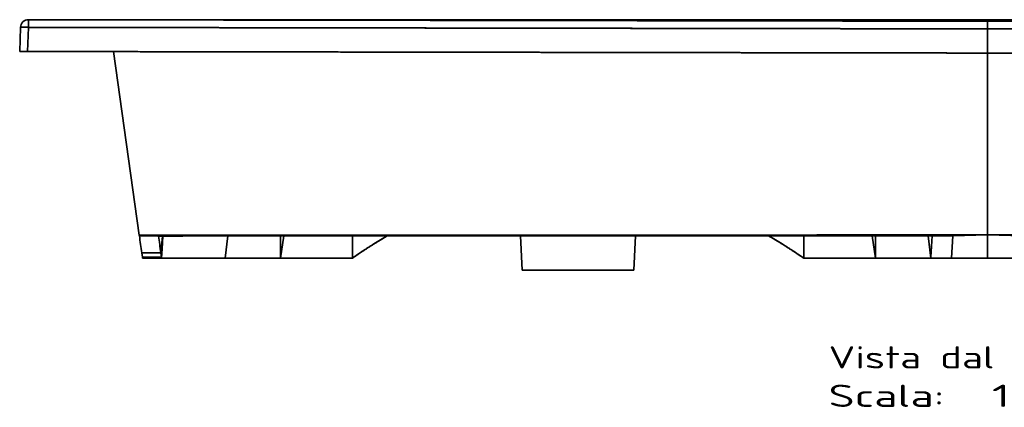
# Model space of a CAD drawing. Extents: x -14 to 1629, y 27 to 1244.
# Tile 9 of 17: x -14 to 605, y 756 to 1000. Entities that reach past the tile are written whole.
import ezdxf
from ezdxf.enums import TextEntityAlignment as Align

# ---------------------------------------------------------------- set-up
doc = ezdxf.new("R2010")
doc.units = 0
doc.layers.get('0').update_dxf_attribs({"lineweight": 13})
doc.styles.get("Standard").update_dxf_attribs({"font": 'isocp.shx'})

# ---------------------------------------------------------------- blocks, each defined once
blk = doc.blocks.new('BLOCK81')
at = {"color": 7, "lineweight": 13}
for s, p, p2 in [('Vista dal basso', (-100, -219.43), (82.16, -219.43)), ('Scala:', (-100, -243.61), (-27.14, -243.61)), ('  1:1', (-27.14, -243.61), (33.59, -243.61))]:
    blk.add_text(s, height=14, dxfattribs=at).set_placement(p, p2, align=Align.FIT)
blk = doc.blocks.new('BLOCK82')
at = {"color": 7, "lineweight": 35}
for p, q in [((-474.54, 0), (-600.17, 0)), ((-600.17, 0), (-474.53, 0)), ((-447.54, 0), (0, 0)), ((0, 0), (-447.53, 0)), ((447.53, 0), (0, 0)), ((447.54, 0), (0, 0)), ((-494.05, 0), (-473.97, 0)), ((-41.03, 0), (-473.97, 0)), ((-41.03, 0), (-473.97, 0)), ((-533.28, -135.65), (-549.52, -20.09)), ((-533.28, -135.65), (-549.52, -20.09)), ((0, -21), (0, -135.41)), ((0, -21), (0, -135.41)), ((0, -21), (0, -135.42)), ((0, -21), (0, -135.41)), ((0, -135.42), (0, -21)), ((0, -21), (0, -135.41)), ((-293.59, -135.96), (-292.65, -157.5)), ((-292.65, -157.5), (-293.59, -135.96)), ((-221.41, -135.94), (-222.35, -157.5)), ((-222.35, -157.5), (-221.41, -135.95)), ((-21.82, -135.98), (0, -135.42)), ((0, -135.42), (-21.82, -135.98)), ((0, -135.42), (21.82, -135.98)), ((21.82, -135.98), (0, -135.42)), ((-476.96, -150), (-531.25, -150)), ((-519.25, -150), (-479.21, -150)), ((-519.25, -150), (-479.21, -150)), ((-479.21, -150), (-444.44, -150)), ((-444.44, -150), (-479.21, -150)), ((-439.02, -150), (-476.96, -150)), ((-439.36, -150), (-399.36, -150)), ((-399.36, -150), (-439.36, -150)), ((-399.36, -150), (-439.02, -150)), ((-115.64, -150), (-75.64, -150)), ((-115.64, -150), (-75.64, -150)), ((-75.98, -150), (-115.64, -150)), ((-38.04, -150), (-75.98, -150)), ((-35.79, -150), (-70.56, -150)), ((-70.56, -150), (-35.79, -150)), ((0, -150), (-38.04, -150)), ((0, -150), (-22.8, -150)), ((-22.8, -150), (0, -150)), ((0, -150), (22.8, -150)), ((22.8, -150), (0, -150)), ((0, -150), (38.04, -150)), ((-292.65, -157.5), (-222.35, -157.5)), ((-292.65, -157.5), (-222.35, -157.5)), ((-222.35, -157.5), (-292.65, -157.5)), ((-234.94, -157.5), (-280.06, -157.5)), ((-234.94, -157.5), (-280.06, -157.5))]:
    blk.add_line(p, q, dxfattribs=at)
at = {"color": 7, "lineweight": 35, "ltscale": 0.024388}
for p, q in [((0, 0), (0, -0.98)), ((0, 0), (0, -0.98)), ((0, 0), (0, -0.98)), ((0, -0.98), (0, 0))]:
    blk.add_line(p, q, dxfattribs=at)
at = {"color": 7, "lineweight": 35, "ltscale": 0.379407}
blk.add_line((-607.94, -4.83), (-608.47, -20), dxfattribs=at)
at = {"color": 7, "lineweight": 35, "ltscale": 0.379375}
blk.add_line((-608.47, -20), (-607.94, -4.83), dxfattribs=at)
at = {"color": 7, "lineweight": 35, "ltscale": 0.002314}
blk.add_line((-607.6, -3.2), (-607.63, -3.29), dxfattribs=at)
at = {"color": 7, "lineweight": 35, "ltscale": 0.002378}
blk.add_line((-607.61, -3.23), (-607.58, -3.15), dxfattribs=at)
at = {"color": 7, "lineweight": 35, "ltscale": 0.37958}
blk.add_line((-603.55, -20.01), (-603.01, -4.83), dxfattribs=at)
blk.add_line((-603.55, -20.01), (-603.01, -4.83), dxfattribs=at)
at = {"color": 7, "lineweight": 35, "ltscale": 0.0029}
blk.add_line((-494.05, 0), (-494.02, -0.11), dxfattribs=at)
at = {"color": 7, "lineweight": 35, "ltscale": 0.002899}
blk.add_line((-494.02, -0.11), (-494.05, 0), dxfattribs=at)
at = {"color": 7, "lineweight": 35, "ltscale": 0.00255}
blk.add_line((-493.92, -0.11), (-494.02, -0.11), dxfattribs=at)
at = {"color": 7, "lineweight": 35, "ltscale": 0.491332}
blk.add_line((-493.63, 0), (-473.97, 0), dxfattribs=at)
at = {"color": 7, "lineweight": 35, "ltscale": 0.003803}
blk.add_line((-473.97, -0.15), (-473.97, 0), dxfattribs=at)
blk.add_line((-473.97, -0.15), (-473.97, 0), dxfattribs=at)
at = {"color": 7, "lineweight": 35, "ltscale": 0.015764}
blk.add_line((-41.03, -0.63), (-41.03, 0), dxfattribs=at)
blk.add_line((-41.03, -0.63), (-41.03, 0), dxfattribs=at)
at = {"color": 7, "lineweight": 35, "ltscale": 0.42901}
blk.add_line((-41.03, 0), (-23.87, 0), dxfattribs=at)
at = {"color": 7, "lineweight": 35, "ltscale": 4.68899e-05}
blk.add_line((-21.41, -0.59), (-21.42, -0.59), dxfattribs=at)
at = {"color": 7, "lineweight": 35, "ltscale": 0.014554}
for p, q in [((-21.07, -0.57), (-20.95, 0)), ((-20.95, 0), (-21.07, -0.57))]:
    blk.add_line(p, q, dxfattribs=at)
at = {"color": 7, "lineweight": 35, "ltscale": 0.120636}
for p, q in [((0, -0.98), (0, -5.8)), ((0, -5.8), (0, -0.98)), ((0, -0.98), (0, -5.8)), ((0, -0.98), (0, -5.8))]:
    blk.add_line(p, q, dxfattribs=at)
at = {"color": 7, "lineweight": 35, "ltscale": 0.380073}
blk.add_line((0, -5.8), (0, -21), dxfattribs=at)
blk.add_line((0, -5.8), (0, -21), dxfattribs=at)
blk.add_line((0, -5.8), (0, -21), dxfattribs=at)
blk.add_line((0, -5.8), (0, -21), dxfattribs=at)
at = {"color": 7, "lineweight": 35, "ltscale": 0.123105}
for p, q in [((-603.55, -20.01), (-608.47, -20)), ((-608.47, -20), (-603.55, -20.01))]:
    blk.add_line(p, q, dxfattribs=at)
at = {"color": 7, "lineweight": 35, "ltscale": 0.020447}
for p, q in [((-603.55, -20.01), (-602.73, -20.01)), ((-602.73, -20.01), (-603.55, -20.01))]:
    blk.add_line(p, q, dxfattribs=at)
at = {"color": 7, "lineweight": 35, "ltscale": 0.299981}
for p, q in [((-521.28, -135.65), (-533.28, -135.65)), ((-533.28, -135.65), (-521.28, -135.65))]:
    blk.add_line(p, q, dxfattribs=at)
at = {"color": 7, "lineweight": 35, "ltscale": 0.008259}
blk.add_line((-533.23, -135.98), (-533.28, -135.65), dxfattribs=at)
blk.add_line((-533.23, -135.98), (-533.28, -135.65), dxfattribs=at)
at = {"color": 7, "lineweight": 35, "ltscale": 0.3}
for p, q in [((-533.23, -135.98), (-521.23, -135.98)), ((-521.23, -135.98), (-533.23, -135.98)), ((-519.72, -146.68), (-531.72, -146.68)), ((-531.72, -146.68), (-519.72, -146.68)), ((-531.34, -149.36), (-519.34, -149.36)), ((-519.34, -149.36), (-531.34, -149.36))]:
    blk.add_line(p, q, dxfattribs=at)
at = {"color": 7, "lineweight": 35, "ltscale": 0.008394}
blk.add_line((-521.28, -135.65), (-521.23, -135.98), dxfattribs=at)
at = {"color": 7, "lineweight": 35, "ltscale": 0.008395}
blk.add_line((-521.28, -135.65), (-521.23, -135.98), dxfattribs=at)
at = {"color": 7, "lineweight": 35, "ltscale": 0.002939}
blk.add_line((-521.23, -135.98), (-521.22, -136.1), dxfattribs=at)
at = {"color": 7, "lineweight": 35, "ltscale": 0.002937}
blk.add_line((-521.23, -135.98), (-521.22, -136.1), dxfattribs=at)
at = {"color": 7, "lineweight": 35, "ltscale": 0.265609}
blk.add_line((-518.79, -136.09), (-519.72, -146.68), dxfattribs=at)
blk.add_line((-518.79, -136.09), (-519.72, -146.68), dxfattribs=at)
at = {"color": 7, "lineweight": 35, "ltscale": 0.202098}
blk.add_line((-518.89, -144.16), (-518.39, -136.09), dxfattribs=at)
at = {"color": 7, "lineweight": 35, "ltscale": 0.202102}
blk.add_line((-518.39, -136.09), (-518.89, -144.16), dxfattribs=at)
at = {"color": 7, "lineweight": 35, "ltscale": 0.350921}
blk.add_line((-479.21, -150), (-477.57, -136.06), dxfattribs=at)
blk.add_line((-479.21, -150), (-477.57, -136.06), dxfattribs=at)
at = {"color": 7, "lineweight": 35, "ltscale": 0.352577}
blk.add_line((-442.5, -136.03), (-444.44, -150), dxfattribs=at)
blk.add_line((-442.5, -136.03), (-444.44, -150), dxfattribs=at)
at = {"color": 7, "lineweight": 35, "ltscale": 0.349182}
for p, q in [((-444.44, -150), (-444.44, -136.03)), ((-444.44, -136.03), (-444.44, -150))]:
    blk.add_line(p, q, dxfattribs=at)
at = {"color": 7, "lineweight": 35, "ltscale": 0.349937}
blk.add_line((-399.36, -136), (-399.36, -150), dxfattribs=at)
at = {"color": 7, "lineweight": 35, "ltscale": 0.349939}
blk.add_line((-399.36, -150), (-399.36, -136), dxfattribs=at)
at = {"color": 7, "lineweight": 35, "ltscale": 0.188136}
blk.add_line((-194.79, -135.5), (-202.32, -135.5), dxfattribs=at)
at = {"color": 7, "lineweight": 35, "ltscale": 0.35123}
blk.add_line((-115.64, -135.95), (-115.64, -150), dxfattribs=at)
blk.add_line((-115.64, -135.95), (-115.64, -150), dxfattribs=at)
at = {"color": 7, "lineweight": 35, "ltscale": 0.354285}
blk.add_line((-72.51, -135.96), (-70.56, -150), dxfattribs=at)
at = {"color": 7, "lineweight": 35, "ltscale": 0.354178}
blk.add_line((-70.56, -150), (-72.51, -135.97), dxfattribs=at)
at = {"color": 7, "lineweight": 35, "ltscale": 0.350897}
for p, q in [((-70.56, -135.96), (-70.56, -150)), ((-70.56, -150), (-70.56, -135.96))]:
    blk.add_line(p, q, dxfattribs=at)
at = {"color": 7, "lineweight": 35, "ltscale": 0.352956}
blk.add_line((-35.79, -150), (-37.44, -135.98), dxfattribs=at)
at = {"color": 7, "lineweight": 35, "ltscale": 0.352889}
blk.add_line((-37.44, -135.98), (-35.79, -150), dxfattribs=at)
at = {"color": 7, "lineweight": 35, "ltscale": 0.335339}
blk.add_line((-35.75, -149.36), (-34.79, -135.98), dxfattribs=at)
at = {"color": 7, "lineweight": 35, "ltscale": 0.335331}
blk.add_line((-35.75, -149.36), (-34.79, -135.98), dxfattribs=at)
at = {"color": 7, "lineweight": 35, "ltscale": 0.324179}
blk.add_line((-34.79, -135.98), (-21.82, -135.98), dxfattribs=at)
blk.add_line((-34.79, -135.98), (-21.82, -135.98), dxfattribs=at)
at = {"color": 7, "lineweight": 35, "ltscale": 0.351402}
blk.add_line((-22.8, -150), (-21.82, -135.98), dxfattribs=at)
at = {"color": 7, "lineweight": 35, "ltscale": 0.351362}
blk.add_line((-21.82, -135.98), (-22.8, -150), dxfattribs=at)
at = {"color": 7, "lineweight": 35, "ltscale": 0.351354}
blk.add_line((-21.82, -135.98), (-22.8, -150), dxfattribs=at)
at = {"color": 7, "lineweight": 35, "ltscale": 0.0003191}
blk.add_line((0, -135.41), (0, -135.42), dxfattribs=at)
blk.add_line((0, -135.41), (0, -135.42), dxfattribs=at)
at = {"color": 7, "lineweight": 35, "ltscale": 0.000319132}
blk.add_line((0, -135.42), (0, -135.41), dxfattribs=at)
blk.add_line((0, -135.42), (0, -135.41), dxfattribs=at)
at = {"color": 7, "lineweight": 35, "ltscale": 0.36453}
blk.add_line((0, -135.42), (0, -150), dxfattribs=at)
blk.add_line((0, -135.42), (0, -150), dxfattribs=at)
blk.add_line((0, -135.42), (0, -150), dxfattribs=at)
blk.add_line((0, -135.42), (0, -150), dxfattribs=at)
at = {"color": 7, "lineweight": 35, "ltscale": 0.067687}
for p, q in [((-531.34, -149.36), (-531.72, -146.68)), ((-531.34, -149.36), (-531.72, -146.68)), ((-519.34, -149.36), (-519.72, -146.68)), ((-519.72, -146.68), (-519.34, -149.36))]:
    blk.add_line(p, q, dxfattribs=at)
at = {"color": 7, "lineweight": 35, "ltscale": 0.130423}
blk.add_line((-518.89, -144.16), (-519.34, -149.36), dxfattribs=at)
blk.add_line((-518.89, -144.16), (-519.34, -149.36), dxfattribs=at)
at = {"color": 7, "lineweight": 35, "ltscale": 0.146219}
for p, q in [((-519.25, -150), (-518.89, -144.16)), ((-518.89, -144.16), (-519.25, -150))]:
    blk.add_line(p, q, dxfattribs=at)
at = {"color": 7, "lineweight": 35, "ltscale": 0.016167}
for p, q in [((-531.25, -150), (-531.34, -149.36)), ((-519.34, -149.36), (-519.25, -150))]:
    blk.add_line(p, q, dxfattribs=at)
at = {"color": 7, "lineweight": 35, "ltscale": 0.016177}
blk.add_line((-531.25, -150), (-531.34, -149.36), dxfattribs=at)
at = {"color": 7, "lineweight": 35, "ltscale": 0.299999}
for p, q in [((-531.25, -150), (-519.25, -150)), ((-519.25, -150), (-531.25, -150))]:
    blk.add_line(p, q, dxfattribs=at)
at = {"color": 7, "lineweight": 35, "ltscale": 0.016165}
blk.add_line((-519.25, -150), (-519.34, -149.36), dxfattribs=at)
at = {"color": 7, "lineweight": 35, "ltscale": 0.126917}
for p, q in [((-444.44, -150), (-439.36, -150)), ((-444.44, -150), (-439.36, -150)), ((-70.56, -150), (-75.64, -150)), ((-75.64, -150), (-70.56, -150))]:
    blk.add_line(p, q, dxfattribs=at)
at = {"color": 7, "lineweight": 35, "ltscale": 0.008537}
for p, q in [((-439.36, -150), (-439.02, -150)), ((-75.64, -150), (-75.98, -150))]:
    blk.add_line(p, q, dxfattribs=at)
at = {"color": 7, "lineweight": 35, "ltscale": 0.01605}
blk.add_line((-35.79, -150), (-35.75, -149.36), dxfattribs=at)
at = {"color": 7, "lineweight": 35, "ltscale": 0.016005}
blk.add_line((-35.79, -150), (-35.75, -149.36), dxfattribs=at)
at = {"color": 7, "lineweight": 35, "ltscale": 0.32471}
blk.add_line((-22.8, -150), (-35.79, -150), dxfattribs=at)
blk.add_line((-22.8, -150), (-35.79, -150), dxfattribs=at)
at = {"color": 7, "lineweight": 35}
for centre, radius, start, end in [((-32.56, -28193.38), 28193.38, 89.976399, 90.017198), ((-602.94, -5.01), 5, 89.90994, 177.98552), ((-600.17, -490.15), 490.15, 89.99981, 90.32246), ((-600.17, -489.66), 489.66, 89.99967, 90.32265), ((-494.05, -5), 5, 77.75361, 89.99997), ((-494.05, -5), 5, 77.75249, 89.99998), ((-494.02, -5.11), 5, 87.62828, 89.94316), ((-20.95, -5), 5, 89.99984, 118.49327), ((-20.95, -5), 5, 89.99984, 118.49327), ((-21.07, -5.57), 5, 89.94501, 94.33142), ((-21.07, -5.57), 5, 89.94501, 94.33142), ((-7509.69, -1127.26), 7046.53, 7.999133, 8.086983), ((-7509.53, -1127.24), 7046.37, 7.999132, 8.086984), ((-194.55, -344525.31), 344389.37, 89.9734217, 90.0543478), ((-194.53, -344682.19), 344546.24, 89.973436, 90.0543252), ((-7501.87, -1127.85), 7050.75, 7.999153, 8.085996), ((-7500.18, -1127.61), 7049.04, 7.99914, 8.086004), ((-212.14, -418.95), 327.67, 120.2839, 122.00336), ((-302.8, -418.86), 327.57, 57.99743, 59.73203), ((-195.04, -445.7), 359.43, 123.22747, 124.64371), ((-320.06, -445.84), 359.6, 55.35564, 56.67755)]:
    blk.add_arc(centre, radius, start, end, dxfattribs=at)
blk.add_ellipse((-475.95, -5.17), major_axis=(-0.01, -5.03), ratio=0.03168, start_param=2.982283, end_param=3.142527, dxfattribs=at)
for points, degree, knots in [([(-607.94, -4.83), (-607.94, -4.82), (-607.9, -4.81), (-607.83, -4.8), (-607.54, -4.77), (-607.02, -4.76), (-606.62, -4.76), (-605.71, -4.76), (-604.69, -4.78), (-604.14, -4.8), (-603.57, -4.81), (-603.01, -4.83)], 5, [0, 0, 0, 0, 0, 0, 1.898742, 1.898742, 1.898742, 5.516368, 5.516368, 5.516368, 9.518919, 9.518919, 9.518919, 9.518919, 9.518919, 9.518919]), ([(-607.94, -4.83), (-607.94, -4.82), (-607.9, -4.81), (-607.83, -4.8), (-607.54, -4.77), (-607.03, -4.76), (-606.62, -4.76), (-605.71, -4.76), (-604.69, -4.78), (-604.13, -4.8), (-603.57, -4.81), (-603.01, -4.83)], 5, [0, 0, 0, 0, 0, 0, 1.974658, 1.974658, 1.974658, 5.706964, 5.706964, 5.706964, 9.789441, 9.789441, 9.789441, 9.789441, 9.789441, 9.789441]), ([(-603.01, -4.83), (-603.01, -3.85), (-603, -2.86), (-602.99, -1.89), (-602.98, -0.78), (-602.95, -0.2), (-602.95, -0.1), (-602.94, -0.03), (-602.93, -0.01), (-602.93, -0.01), (-602.93, -0.01), (-602.93, -0.01)], 5, [0, 0, 0, 0, 0, 0, 7.023746, 7.023746, 7.023746, 9.030833, 9.030833, 9.030833, 9.313058, 9.313058, 9.313058, 9.313058, 9.313058, 9.313058]), ([(-603.01, -4.83), (-603.01, -4.71), (-603.01, -4.58), (-603.01, -4.44), (-603.01, -4.22), (-603.01, -3.94), (-603.01, -3.84), (-603.01, -3.51), (-603, -3.1), (-603, -2.78), (-603, -2.18), (-602.99, -1.6), (-602.98, -1.32), (-602.97, -0.75), (-602.96, -0.33), (-602.95, -0.15), (-602.94, -0.04), (-602.93, -0.01), (-602.93, -0.01), (-602.93, -0.01), (-602.93, -0.01)], 5, [0, 0, 0, 0, 0, 0, 2.60494, 2.60494, 2.60494, 3.957327, 3.957327, 3.957327, 6.803109, 6.803109, 6.803109, 9.699253, 9.699253, 9.699253, 13.277307, 13.277307, 13.277307, 13.653113, 13.653113, 13.653113, 13.653113, 13.653113, 13.653113]), ([(-603.01, -4.83), (-593.9, -4.85), (-584.8, -4.86), (-575.74, -4.88), (-564.99, -4.89), (-554.24, -4.91), (-549.68, -4.92), (-450.5, -5.08), (-351.32, -5.24), (-253.67, -5.4), (-153.55, -5.56), (-53.42, -5.72), (-48.25, -5.73), (-37.04, -5.74), (-25.84, -5.76), (-17.26, -5.77), (-8.63, -5.79), (0, -5.8)], 5, [0, 0, 0, 0, 0, 0, 65.073932, 65.073932, 65.073932, 75.948155, 75.948155, 75.948155, 765.730027, 765.730027, 765.730027, 783.275559, 783.275559, 783.275559, 844.922791, 844.922791, 844.922791, 844.922791, 844.922791, 844.922791]), ([(-603.01, -4.83), (-595.48, -4.85), (-587.95, -4.86), (-580.52, -4.87), (-571.64, -4.88), (-562.73, -4.9), (-561.4, -4.9), (-558.73, -4.9), (-556.06, -4.91), (-554.72, -4.91), (-452.96, -5.07), (-351.19, -5.24), (-250.76, -5.4), (-147.65, -5.57), (-44.53, -5.73), (-41.85, -5.74), (-36.48, -5.74), (-31.13, -5.75), (-28.45, -5.76), (-21.14, -5.77), (-13.86, -5.78), (-9.24, -5.79), (-4.62, -5.79), (0, -5.8)], 5, [0, 0, 0, 0, 0, 0, 53.521375, 53.521375, 53.521375, 62.959829, 62.959829, 62.959829, 72.398283, 72.398283, 72.398283, 782.155385, 782.155385, 782.155385, 801.117546, 801.117546, 801.117546, 820.079708, 820.079708, 820.079708, 852.91647, 852.91647, 852.91647, 852.91647, 852.91647, 852.91647]), ([(-602.93, -0.01), (-593.82, -0.02), (-584.72, -0.04), (-575.66, -0.05), (-564.92, -0.07), (-554.17, -0.09), (-549.6, -0.09), (-450.44, -0.25), (-351.27, -0.41), (-253.63, -0.57), (-153.51, -0.73), (-53.4, -0.89), (-48.23, -0.9), (-37.02, -0.92), (-25.83, -0.93), (-17.25, -0.95), (-8.63, -0.96), (0, -0.98)], 5, [0, 0, 0, 0, 0, 0, 65.069774, 65.069774, 65.069774, 75.943906, 75.943906, 75.943906, 765.690838, 765.690838, 765.690838, 783.240668, 783.240668, 783.240668, 844.865161, 844.865161, 844.865161, 844.865161, 844.865161, 844.865161]), ([(-602.93, -0.01), (-595.7, -0.02), (-588.48, -0.03), (-581.35, -0.04), (-573.63, -0.05), (-565.89, -0.07), (-565.28, -0.07), (-564.31, -0.07), (-563.34, -0.07), (-562.84, -0.07), (-560.7, -0.08), (-558.58, -0.08), (-557.03, -0.08), (-555.09, -0.08), (-553.14, -0.09), (-552.44, -0.09), (-452.29, -0.25), (-352.13, -0.41), (-252.23, -0.57), (-150.33, -0.74), (-48.42, -0.9), (-46.41, -0.9), (-42.38, -0.91), (-38.36, -0.92), (-36.34, -0.92), (-27.85, -0.93), (-19.37, -0.95), (-12.92, -0.96), (-6.46, -0.97), (0, -0.98)], 5, [0, 0, 0, 0, 0, 0, 51.287198, 51.287198, 51.287198, 54.644506, 54.644506, 54.644506, 58.188777, 58.188777, 58.188777, 70.008146, 70.008146, 70.008146, 71.909202, 71.909202, 71.909202, 776.888724, 776.888724, 776.888724, 791.096019, 791.096019, 791.096019, 805.303314, 805.303314, 805.303314, 851.159066, 851.159066, 851.159066, 851.159066, 851.159066, 851.159066]), ([(-475.95, -0.15), (-477.76, -0.15), (-479.58, -0.14), (-481.39, -0.14), (-485, -0.14), (-488.29, -0.13), (-489.86, -0.13), (-492.07, -0.12), (-493.41, -0.12), (-493.79, -0.12), (-493.99, -0.11), (-494.02, -0.11), (-494.02, -0.11), (-494.02, -0.11), (-494.02, -0.11)], 5, [0, 0, 0, 0, 0, 0, 11.92673, 11.92673, 11.92673, 24.267254, 24.267254, 24.267254, 32.498326, 32.498326, 32.498326, 32.50197, 32.50197, 32.50197, 32.50197, 32.50197, 32.50197]), ([(-475.95, -0.15), (-478.81, -0.15), (-481.69, -0.14), (-484.51, -0.14), (-488.58, -0.13), (-491.59, -0.12), (-492.48, -0.12), (-493.17, -0.12), (-493.6, -0.12), (-493.99, -0.11), (-494, -0.11), (-494.02, -0.11)], 5, [0, 0, 0, 0, 0, 0, 20.220475, 20.220475, 20.220475, 31.361744, 31.361744, 31.361744, 31.806148, 31.806148, 31.806148, 31.806148, 31.806148, 31.806148]), ([(-493.91, -0.11), (-493.91, -0.11), (-493.91, -0.11), (-493.92, -0.11), (-493.88, -0.12), (-493.85, -0.11), (-493.76, -0.12), (-493.66, -0.12), (-493.53, -0.12), (-493.38, -0.12), (-493.2, -0.12), (-492.99, -0.12), (-492.76, -0.12), (-492.51, -0.12), (-492.22, -0.12), (-491.92, -0.12), (-491.58, -0.12), (-491.22, -0.12), (-490.84, -0.13), (-490.42, -0.13), (-489.98, -0.13), (-489.51, -0.13), (-489.02, -0.13), (-488.5, -0.13), (-487.96, -0.13), (-487.39, -0.13), (-486.79, -0.13), (-486.18, -0.13), (-485.54, -0.14), (-484.88, -0.14), (-484.2, -0.14), (-483.5, -0.14), (-482.79, -0.14), (-482.06, -0.14), (-481.32, -0.14), (-480.57, -0.14), (-479.81, -0.14), (-479.04, -0.15), (-478.27, -0.15), (-477.5, -0.15), (-476.72, -0.15), (-476.21, -0.15), (-475.95, -0.15)], 3, [0, 0, 0, 0, 0.002019, 0.0052, 0.013944, 0.068565, 0.145391, 0.253096, 0.382994, 0.536842, 0.716095, 0.921562, 1.151752, 1.407301, 1.688564, 1.995855, 2.32944, 2.689526, 3.076551, 3.490501, 3.931077, 4.398208, 4.891686, 5.41119, 5.956244, 6.526205, 7.120356, 7.737714, 8.377167, 9.037486, 9.717282, 10.415006, 11.128947, 11.857311, 12.598194, 13.349671, 14.109816, 14.876711, 15.648463, 16.423227, 17.199223, 17.974757, 17.974757, 17.974757, 17.974757]), ([(-475.95, -0.15), (-469.88, -0.16), (-457.75, -0.17), (-439.55, -0.19), (-421.36, -0.21), (-403.16, -0.23), (-384.96, -0.25), (-366.75, -0.28), (-348.55, -0.3), (-330.35, -0.32), (-312.15, -0.34), (-293.94, -0.36), (-275.74, -0.38), (-257.54, -0.4), (-239.33, -0.42), (-221.13, -0.44), (-202.93, -0.46), (-184.72, -0.48), (-166.52, -0.5), (-148.32, -0.52), (-130.12, -0.54), (-111.93, -0.56), (-93.73, -0.58), (-75.53, -0.6), (-57.34, -0.61), (-45.21, -0.63), (-39.15, -0.63)], 3, [0, 0, 0, 0, 18.195357, 36.39222, 54.59044, 72.789865, 90.990344, 109.191727, 127.393862, 145.596601, 163.799793, 182.003288, 200.206938, 218.410593, 236.614104, 254.817324, 273.020105, 291.222299, 309.423761, 327.624343, 345.8239, 364.022286, 382.219358, 400.41497, 418.60898, 436.801245, 436.801245, 436.801245, 436.801245]), ([(-21.07, -0.57), (-21.07, -0.58), (-21.21, -0.59), (-21.51, -0.59), (-22.51, -0.6), (-24.16, -0.61), (-25.27, -0.62), (-28.4, -0.63), (-32.07, -0.63), (-34.43, -0.64), (-36.79, -0.63), (-39.15, -0.63)], 5, [0, 0, 0, 0, 0, 0, 7.617572, 7.617572, 7.617572, 17.415993, 17.415993, 17.415993, 32.936217, 32.936217, 32.936217, 32.936217, 32.936217, 32.936217]), ([(-21.07, -0.57), (-21.07, -0.58), (-21.21, -0.59), (-21.51, -0.59), (-22.68, -0.61), (-24.75, -0.62), (-26.33, -0.62), (-29.69, -0.63), (-33.46, -0.63), (-35.34, -0.64), (-37.24, -0.63), (-39.15, -0.63)], 5, [0, 0, 0, 0, 0, 0, 8.469846, 8.469846, 8.469846, 22.650876, 22.650876, 22.650876, 36.042113, 36.042113, 36.042113, 36.042113, 36.042113, 36.042113]), ([(-39.15, -0.63), (-38.89, -0.63), (-38.38, -0.63), (-37.61, -0.63), (-36.85, -0.63), (-36.09, -0.63), (-35.33, -0.63), (-34.58, -0.63), (-33.84, -0.63), (-33.1, -0.63), (-32.39, -0.63), (-31.68, -0.63), (-30.99, -0.63), (-30.32, -0.63), (-29.66, -0.63), (-29.03, -0.63), (-28.41, -0.63), (-27.82, -0.63), (-27.26, -0.63), (-26.71, -0.62), (-26.19, -0.62), (-25.7, -0.62), (-25.23, -0.62), (-24.79, -0.62), (-24.38, -0.61), (-23.99, -0.61), (-23.63, -0.61), (-23.29, -0.61), (-22.98, -0.61), (-22.7, -0.6), (-22.44, -0.6), (-22.21, -0.6), (-22, -0.6), (-21.83, -0.59), (-21.68, -0.59), (-21.57, -0.59), (-21.47, -0.59), (-21.41, -0.59), (-21.38, -0.59), (-21.37, -0.59)], 3, [0, 0, 0, 0, 0.76667, 1.533552, 2.299039, 3.061447, 3.819025, 4.569986, 5.312518, 6.04481, 6.764936, 7.471237, 8.162025, 8.835686, 9.490702, 10.125673, 10.739337, 11.330584, 11.898189, 12.441708, 12.96047, 13.453934, 13.921188, 14.362506, 14.777685, 15.166625, 15.528359, 15.864082, 16.173868, 16.457849, 16.714563, 16.946118, 17.15059, 17.327166, 17.467801, 17.587827, 17.680536, 17.745198, 17.771866, 17.771866, 17.771866, 17.771866]), ([(602.93, -0.01), (595.41, -0.02), (587.89, -0.03), (580.47, -0.04), (571.59, -0.06), (562.7, -0.07), (561.36, -0.07), (558.69, -0.08), (556.02, -0.08), (554.69, -0.09), (452.96, -0.25), (351.22, -0.41), (250.82, -0.58), (147.74, -0.74), (44.65, -0.91), (41.97, -0.91), (36.61, -0.92), (31.25, -0.93), (28.57, -0.93), (21.24, -0.94), (13.93, -0.95), (9.29, -0.96), (4.65, -0.97), (0, -0.98)], 5, [0, 0, 0, 0, 0, 0, 53.394523, 53.394523, 53.394523, 62.820847, 62.820847, 62.820847, 72.247172, 72.247172, 72.247172, 780.991286, 780.991286, 780.991286, 799.929514, 799.929514, 799.929514, 818.867743, 818.867743, 818.867743, 851.84143, 851.84143, 851.84143, 851.84143, 851.84143, 851.84143]), ([(602.93, -0.01), (593.82, -0.02), (584.72, -0.04), (575.66, -0.05), (564.92, -0.07), (554.17, -0.09), (549.6, -0.09), (450.44, -0.25), (351.27, -0.41), (253.63, -0.57), (153.51, -0.73), (53.4, -0.89), (48.23, -0.9), (37.02, -0.92), (25.83, -0.93), (17.25, -0.95), (8.63, -0.96), (0, -0.98)], 5, [0, 0, 0, 0, 0, 0, 65.069773, 65.069773, 65.069773, 75.943914, 75.943914, 75.943914, 765.690846, 765.690846, 765.690846, 783.242554, 783.242554, 783.242554, 844.867047, 844.867047, 844.867047, 844.867047, 844.867047, 844.867047]), ([(603.01, -4.83), (593.9, -4.85), (584.8, -4.86), (575.74, -4.88), (565, -4.89), (554.25, -4.91), (549.67, -4.92), (450.5, -5.08), (351.32, -5.24), (253.67, -5.4), (153.55, -5.56), (53.42, -5.72), (48.25, -5.73), (37.04, -5.74), (25.84, -5.76), (17.26, -5.77), (8.63, -5.79), (0, -5.8)], 5, [0, 0, 0, 0, 0, 0, 65.073933, 65.073933, 65.073933, 75.913031, 75.913031, 75.913031, 765.694908, 765.694908, 765.694908, 783.236421, 783.236421, 783.236421, 844.883647, 844.883647, 844.883647, 844.883647, 844.883647, 844.883647]), ([(603.01, -4.83), (595.78, -4.84), (588.55, -4.86), (581.42, -4.87), (573.69, -4.88), (565.95, -4.89), (565.36, -4.89), (564.38, -4.9), (563.4, -4.9), (562.91, -4.9), (560.78, -4.9), (558.67, -4.9), (557.13, -4.91), (555.2, -4.91), (553.26, -4.91), (552.61, -4.91), (452.76, -5.08), (352.91, -5.24), (253.34, -5.4), (151.76, -5.56), (50.17, -5.72), (48.16, -5.73), (44.1, -5.73), (40.05, -5.74), (38.14, -5.74), (29.26, -5.76), (20.39, -5.77), (13.64, -5.78), (6.82, -5.79), (0, -5.8)], 5, [0, 0, 0, 0, 0, 0, 51.366398, 51.366398, 51.366398, 54.75234, 54.75234, 54.75234, 58.30174, 58.30174, 58.30174, 70.03861, 70.03861, 70.03861, 72.005299, 72.005299, 72.005299, 775.511942, 775.511942, 775.511942, 789.737214, 789.737214, 789.737214, 804.152841, 804.152841, 804.152841, 852.595606, 852.595606, 852.595606, 852.595606, 852.595606, 852.595606]), ([(-602.73, -20.01), (-500.34, -20.18), (-397.95, -20.35), (-295.56, -20.52), (-187.45, -20.7), (-79.35, -20.88), (-72.08, -20.89), (-63.83, -20.9), (-55.59, -20.91), (-52.32, -20.92), (-47.11, -20.93), (-41.88, -20.94), (-39.19, -20.94), (-29.75, -20.96), (-20.28, -20.97), (-13.46, -20.98), (-6.72, -20.99), (0, -21)], 5, [0, 0, 0, 0, 0, 0, 723.449524, 723.449524, 723.449524, 763.802201, 763.802201, 763.802201, 781.694873, 781.694873, 781.694873, 800.615242, 800.615242, 800.615242, 848.098404, 848.098404, 848.098404, 848.098404, 848.098404, 848.098404]), ([(0, -21), (-8.3, -20.99), (-16.61, -20.98), (-25.16, -20.96), (-35.7, -20.95), (-46.2, -20.93), (-48.38, -20.93), (-52.73, -20.92), (-57.07, -20.91), (-59.25, -20.91), (-61.68, -20.9), (-64.12, -20.9), (-64.38, -20.9), (-64.77, -20.9), (-65.17, -20.9), (-65.3, -20.9), (-65.56, -20.9), (-65.82, -20.9), (-65.96, -20.9), (-66.62, -20.9), (-67.32, -20.89), (-67.93, -20.89), (-69.34, -20.89), (-70.82, -20.89), (-71.68, -20.89), (-73.25, -20.89), (-74.78, -20.88), (-75.5, -20.88), (-76.32, -20.88), (-77.09, -20.88), (-77.25, -20.88), (-77.56, -20.88), (-77.87, -20.88), (-78.02, -20.88), (-183.06, -20.71), (-288.09, -20.53), (-392.98, -20.36), (-497.85, -20.18), (-602.73, -20.01)], 5, [0, 0, 0, 0, 0, 0, 58.830411, 58.830411, 58.830411, 74.230694, 74.230694, 74.230694, 89.630977, 89.630977, 89.630977, 91.492484, 91.492484, 91.492484, 92.423264, 92.423264, 92.423264, 93.354044, 93.354044, 93.354044, 97.050312, 97.050312, 97.050312, 102.037739, 102.037739, 102.037739, 106.2824, 106.2824, 106.2824, 107.376922, 107.376922, 107.376922, 108.471445, 108.471445, 108.471445, 852.290795, 852.290795, 852.290795, 852.290795, 852.290795, 852.290795]), ([(602.73, -20.01), (497.83, -20.18), (392.92, -20.36), (288.01, -20.53), (182.85, -20.71), (77.68, -20.88), (77.38, -20.88), (76.31, -20.88), (75.21, -20.88), (74.31, -20.88), (72.4, -20.89), (70.47, -20.89), (69.39, -20.89), (68.12, -20.89), (66.91, -20.9), (66.65, -20.9), (66.15, -20.9), (65.66, -20.9), (65.41, -20.9), (62.52, -20.9), (59.63, -20.91), (56.49, -20.91), (48.96, -20.92), (41.42, -20.94), (36.52, -20.94), (26.26, -20.96), (16, -20.98), (10.65, -20.99), (5.32, -21), (0, -21)], 5, [0, 0, 0, 0, 0, 0, 742.230994, 742.230994, 742.230994, 744.026708, 744.026708, 744.026708, 749.747926, 749.747926, 749.747926, 756.265776, 756.265776, 756.265776, 758.005753, 758.005753, 758.005753, 759.745729, 759.745729, 759.745729, 778.469923, 778.469923, 778.469923, 812.954404, 812.954404, 812.954404, 850.597482, 850.597482, 850.597482, 850.597482, 850.597482, 850.597482]), ([(0, -21), (8.14, -20.99), (16.29, -20.98), (24.65, -20.96), (36.26, -20.95), (47.83, -20.93), (51.31, -20.92), (56.43, -20.91), (61.55, -20.9), (63.26, -20.9), (66.67, -20.9), (70.09, -20.89), (71.8, -20.89), (179.01, -20.71), (286.23, -20.54), (391.73, -20.36), (497.23, -20.18), (602.73, -20.01)], 5, [0, 0, 0, 0, 0, 0, 57.530479, 57.530479, 57.530479, 81.603263, 81.603263, 81.603263, 93.696399, 93.696399, 93.696399, 105.789535, 105.789535, 105.789535, 852.068455, 852.068455, 852.068455, 852.068455, 852.068455, 852.068455]), ([(0, -135.41), (-0.61, -135.41), (-1.23, -135.41), (-1.84, -135.41), (-3.07, -135.41), (-4.3, -135.41), (-4.92, -135.41), (-5.94, -135.41), (-6.96, -135.41), (-7.37, -135.41), (-8.19, -135.41), (-9.01, -135.41), (-9.38, -135.41), (-9.98, -135.41), (-10.58, -135.41), (-10.76, -135.41), (-11.03, -135.41), (-11.3, -135.41), (-11.39, -135.41), (-11.57, -135.41), (-11.75, -135.41), (-11.84, -135.41), (-12.15, -135.41), (-12.45, -135.41), (-12.65, -135.41), (-13.02, -135.41), (-13.42, -135.41), (-13.58, -135.41), (-14.14, -135.41), (-14.7, -135.41), (-15.09, -135.41), (-15.5, -135.41), (-15.92, -135.41), (-15.95, -135.41), (-16.1, -135.41), (-16.25, -135.41), (-16.4, -135.41), (-16.59, -135.41), (-16.79, -135.41), (-16.85, -135.41), (-16.95, -135.41), (-17.04, -135.41), (-17.07, -135.41), (-17.13, -135.41), (-17.19, -135.41), (-17.22, -135.41), (-17.42, -135.41), (-17.62, -135.42), (-17.8, -135.42), (-18.15, -135.42), (-18.51, -135.42), (-18.64, -135.42), (-18.97, -135.42), (-19.29, -135.42), (-19.43, -135.42), (-19.64, -135.42), (-19.84, -135.42), (-19.9, -135.42), (-20.04, -135.42), (-20.17, -135.42), (-20.23, -135.42), (-20.4, -135.42), (-20.57, -135.42), (-20.66, -135.42), (-20.88, -135.42), (-21.06, -135.42), (-21.14, -135.42), (-21.3, -135.42), (-21.49, -135.42), (-21.57, -135.42), (-21.72, -135.42), (-21.88, -135.42), (-21.94, -135.42), (-22.27, -135.42), (-22.6, -135.42), (-22.86, -135.42), (-23.19, -135.42), (-23.51, -135.42), (-23.58, -135.42), (-23.71, -135.42), (-23.84, -135.42), (-23.9, -135.42), (-24.11, -135.42), (-24.29, -135.42), (-24.38, -135.42), (-24.56, -135.42), (-24.78, -135.42), (-24.9, -135.42), (-25.06, -135.42), (-25.23, -135.42), (-25.26, -135.42), (-25.51, -135.42), (-25.75, -135.42), (-25.98, -135.42), (-26.33, -135.42), (-26.69, -135.42), (-26.83, -135.42), (-27.11, -135.42), (-27.39, -135.42), (-27.52, -135.42), (-27.87, -135.42), (-28.22, -135.42), (-28.41, -135.42), (-33.7, -135.42), (-38.98, -135.42), (-44.07, -135.43), (-50.25, -135.43), (-56.43, -135.43), (-59.63, -135.43), (-62.26, -135.44), (-64.88, -135.44), (-66.4, -135.44), (-75.57, -135.44), (-84.86, -135.45), (-92.82, -135.45), (-108.37, -135.46), (-124.32, -135.47), (-132.08, -135.47), (-149.04, -135.48), (-165.9, -135.48), (-175.08, -135.49), (-189.93, -135.5), (-204.28, -135.5), (-209.9, -135.51), (-216.52, -135.51), (-223.13, -135.51), (-226.32, -135.51), (-285.93, -135.54), (-345.54, -135.57), (-404.12, -135.6), (-462.7, -135.62), (-521.28, -135.65)], 5, [0, 0, 0, 0, 0, 0, 4.396841, 4.396841, 4.396841, 8.793681, 8.793681, 8.793681, 11.72488, 11.72488, 11.72488, 14.722583, 14.722583, 14.722583, 16.025379, 16.025379, 16.025379, 16.676814, 16.676814, 16.676814, 17.328249, 17.328249, 17.328249, 18.984954, 18.984954, 18.984954, 20.264648, 20.264648, 20.264648, 23.034232, 23.034232, 23.034232, 23.252325, 23.252325, 23.252325, 24.101962, 24.101962, 24.101962, 24.538298, 24.538298, 24.538298, 24.756466, 24.756466, 24.756466, 24.974635, 24.974635, 24.974635, 26.12975, 26.12975, 26.12975, 27.358575, 27.358575, 27.358575, 28.250877, 28.250877, 28.250877, 28.697081, 28.697081, 28.697081, 29.160206, 29.160206, 29.160206, 29.877054, 29.877054, 29.877054, 30.904299, 30.904299, 30.904299, 31.572225, 31.572225, 31.572225, 32.045834, 32.045834, 32.045834, 33.928169, 33.928169, 33.928169, 34.397754, 34.397754, 34.397754, 34.86734, 34.86734, 34.86734, 35.967214, 35.967214, 35.967214, 36.965645, 36.965645, 36.965645, 37.198595, 37.198595, 37.198595, 38.712105, 38.712105, 38.712105, 39.672468, 39.672468, 39.672468, 40.632832, 40.632832, 40.632832, 42.092574, 42.092574, 42.092574, 78.640177, 78.640177, 78.640177, 86.556119, 86.556119, 86.556119, 97.492917, 97.492917, 97.492917, 152.290121, 152.290121, 152.290121, 202.90971, 202.90971, 202.90971, 263.136533, 263.136533, 263.136533, 303.273769, 303.273769, 303.273769, 310.706473, 310.706473, 310.706473, 731.946129, 731.946129, 731.946129, 731.946129, 731.946129, 731.946129]), ([(0, -135.41), (-1.05, -135.41), (-2.1, -135.41), (-3.2, -135.41), (-4.71, -135.41), (-6.2, -135.41), (-6.52, -135.41), (-7.38, -135.41), (-8.22, -135.41), (-8.63, -135.41), (-9.45, -135.41), (-10.28, -135.41), (-10.7, -135.41), (-11.61, -135.41), (-12.51, -135.41), (-12.67, -135.41), (-13.51, -135.41), (-14.35, -135.41), (-14.7, -135.41), (-15.17, -135.41), (-15.64, -135.41), (-15.76, -135.41), (-16, -135.41), (-16.22, -135.41), (-16.33, -135.41), (-16.54, -135.41), (-16.75, -135.41), (-16.86, -135.41), (-17.07, -135.41), (-17.31, -135.41), (-17.46, -135.41), (-17.7, -135.42), (-17.94, -135.42), (-18.07, -135.42), (-18.33, -135.42), (-18.59, -135.42), (-18.73, -135.42), (-18.98, -135.42), (-19.24, -135.42), (-19.37, -135.42), (-19.63, -135.42), (-19.87, -135.42), (-19.99, -135.42), (-20.22, -135.42), (-20.44, -135.42), (-20.54, -135.42), (-20.76, -135.42), (-20.99, -135.42), (-21.09, -135.42), (-21.33, -135.42), (-21.57, -135.42), (-21.69, -135.42), (-22.32, -135.42), (-22.96, -135.42), (-23.47, -135.42), (-24.12, -135.42), (-24.78, -135.42), (-24.93, -135.42), (-25.21, -135.42), (-25.47, -135.42), (-25.61, -135.42), (-25.87, -135.42), (-26.14, -135.42), (-26.27, -135.42), (-26.54, -135.42), (-26.82, -135.42), (-26.9, -135.42), (-27.3, -135.42), (-27.7, -135.42), (-28.05, -135.42), (-28.52, -135.42), (-29, -135.42), (-29.26, -135.42), (-29.72, -135.42), (-30.18, -135.42), (-30.4, -135.42), (-30.68, -135.42), (-30.95, -135.42), (-31.02, -135.42), (-36.92, -135.42), (-42.83, -135.43), (-48.67, -135.43), (-74.5, -135.44), (-100.33, -135.45), (-149.32, -135.48), (-216.18, -135.51), (-283.04, -135.54), (-329.91, -135.56), (-396.3, -135.59), (-462.7, -135.62), (-482.23, -135.63), (-501.75, -135.64), (-521.28, -135.65)], 5, [0, 0, 0, 0, 0, 0, 7.398432, 7.398432, 7.398432, 10.473912, 10.473912, 10.473912, 13.393732, 13.393732, 13.393732, 16.361725, 16.361725, 16.361725, 19.796546, 19.796546, 19.796546, 22.300766, 22.300766, 22.300766, 23.135509, 23.135509, 23.135509, 23.975652, 23.975652, 23.975652, 24.815816, 24.815816, 24.815816, 25.607967, 25.607967, 25.607967, 26.444952, 26.444952, 26.444952, 27.281692, 27.281692, 27.281692, 28.112673, 28.112673, 28.112673, 28.950131, 28.950131, 28.950131, 29.787589, 29.787589, 29.787589, 30.645, 30.645, 30.645, 31.479948, 31.479948, 31.479948, 35.128321, 35.128321, 35.128321, 36.089305, 36.089305, 36.089305, 37.078652, 37.078652, 37.078652, 37.980472, 37.980472, 37.980472, 38.963336, 38.963336, 38.963336, 40.685744, 40.685744, 40.685744, 42.279829, 42.279829, 42.279829, 43.661079, 43.661079, 43.661079, 44.164762, 44.164762, 44.164762, 85.456502, 85.456502, 85.456502, 226.926294, 226.926294, 226.926294, 558.502714, 558.502714, 558.502714, 696.663365, 696.663365, 696.663365, 696.663365, 696.663365, 696.663365]), ([(0, -135.41), (1.3, -135.41), (2.6, -135.41), (4.02, -135.41), (5.5, -135.41), (6.97, -135.41), (7.13, -135.41), (7.64, -135.41), (8.14, -135.41), (8.46, -135.41), (8.91, -135.41), (9.37, -135.41), (9.49, -135.41), (9.74, -135.41), (9.98, -135.41), (10.13, -135.41), (10.44, -135.41), (10.74, -135.41), (10.92, -135.41), (11.29, -135.41), (11.62, -135.41), (11.77, -135.41), (12.16, -135.41), (12.57, -135.41), (12.87, -135.41), (13.29, -135.41), (13.73, -135.41), (13.84, -135.41), (14.19, -135.41), (14.55, -135.41), (14.8, -135.41), (15.08, -135.41), (15.36, -135.41), (15.4, -135.41), (15.47, -135.41), (15.55, -135.41), (15.59, -135.41), (15.7, -135.41), (15.83, -135.41), (15.91, -135.41), (16.12, -135.41), (16.32, -135.41), (16.44, -135.41), (16.62, -135.41), (16.79, -135.41), (16.85, -135.41), (16.93, -135.41), (17.01, -135.41), (17.03, -135.41), (17.09, -135.41), (17.14, -135.41), (17.17, -135.41), (17.3, -135.41), (17.44, -135.41), (17.55, -135.42), (17.83, -135.42), (18.12, -135.42), (18.29, -135.42), (18.55, -135.42), (18.8, -135.42), (18.89, -135.42), (19.06, -135.42), (19.23, -135.42), (19.31, -135.42), (19.65, -135.42), (19.98, -135.42), (20.27, -135.42), (20.58, -135.42), (20.88, -135.42), (20.98, -135.42), (21.38, -135.42), (21.78, -135.42), (22.1, -135.42), (22.68, -135.42), (23.25, -135.42), (23.49, -135.42), (23.98, -135.42), (24.47, -135.42), (24.72, -135.42), (25.46, -135.42), (26.21, -135.42), (26.7, -135.42), (27.27, -135.42), (27.82, -135.42), (27.86, -135.42), (27.96, -135.42), (28.06, -135.42), (28.11, -135.42), (28.32, -135.42), (28.55, -135.42), (28.73, -135.42), (29.08, -135.42), (29.41, -135.42), (29.6, -135.42), (29.8, -135.42), (29.98, -135.42), (30.02, -135.42), (35.87, -135.42), (41.72, -135.43), (47.53, -135.43), (54.35, -135.43), (61.17, -135.44), (62.18, -135.44), (64.21, -135.44), (66.23, -135.44), (67.25, -135.44), (74.87, -135.44), (82.56, -135.45), (89.35, -135.45), (103.01, -135.46), (117.03, -135.46), (124.06, -135.47), (139.49, -135.47), (154.92, -135.48), (163.35, -135.48), (176.92, -135.49), (190.11, -135.5), (195.23, -135.5), (202.43, -135.5), (209.55, -135.51), (211.34, -135.51), (274.6, -135.54), (337.87, -135.56), (399, -135.59), (460.14, -135.62), (521.28, -135.65)], 5, [0, 0, 0, 0, 0, 0, 9.296173, 9.296173, 9.296173, 10.53592, 10.53592, 10.53592, 12.983999, 12.983999, 12.983999, 13.888057, 13.888057, 13.888057, 14.74053, 14.74053, 14.74053, 16.08058, 16.08058, 16.08058, 17.68328, 17.68328, 17.68328, 20.052955, 20.052955, 20.052955, 20.819826, 20.819826, 20.819826, 22.602667, 22.602667, 22.602667, 22.859051, 22.859051, 22.859051, 23.115435, 23.115435, 23.115435, 23.627893, 23.627893, 23.627893, 24.338142, 24.338142, 24.338142, 24.71351, 24.71351, 24.71351, 24.901194, 24.901194, 24.901194, 25.088879, 25.088879, 25.088879, 25.839173, 25.839173, 25.839173, 26.959222, 26.959222, 26.959222, 27.519247, 27.519247, 27.519247, 28.079272, 28.079272, 28.079272, 29.717586, 29.717586, 29.717586, 30.228686, 30.228686, 30.228686, 32.575214, 32.575214, 32.575214, 34.330879, 34.330879, 34.330879, 36.086543, 36.086543, 36.086543, 39.632582, 39.632582, 39.632582, 39.96516, 39.96516, 39.96516, 40.288844, 40.288844, 40.288844, 41.290102, 41.290102, 41.290102, 42.239087, 42.239087, 42.239087, 42.555439, 42.555439, 42.555439, 84.257021, 84.257021, 84.257021, 91.52991, 91.52991, 91.52991, 98.802798, 98.802798, 98.802798, 146.230039, 146.230039, 146.230039, 192.621176, 192.621176, 192.621176, 247.975331, 247.975331, 247.975331, 283.74291, 283.74291, 283.74291, 298.991482, 298.991482, 298.991482, 738.015573, 738.015573, 738.015573, 738.015573, 738.015573, 738.015573]), ([(0, -135.41), (1.58, -135.41), (3.17, -135.41), (4.77, -135.41), (6.42, -135.41), (8.06, -135.41), (8.13, -135.41), (8.31, -135.41), (8.52, -135.41), (8.68, -135.41), (8.95, -135.41), (9.22, -135.41), (9.34, -135.41), (9.55, -135.41), (9.75, -135.41), (9.83, -135.41), (9.95, -135.41), (10.07, -135.41), (10.11, -135.41), (10.18, -135.41), (10.25, -135.41), (10.29, -135.41), (11.47, -135.41), (12.65, -135.41), (13.79, -135.41), (15.06, -135.41), (16.32, -135.41), (16.43, -135.41), (16.68, -135.41), (16.91, -135.41), (17.03, -135.41), (17.3, -135.41), (17.58, -135.42), (17.74, -135.42), (18.16, -135.42), (18.58, -135.42), (18.85, -135.42), (19.24, -135.42), (19.62, -135.42), (19.74, -135.42), (20, -135.42), (20.24, -135.42), (20.36, -135.42), (20.64, -135.42), (20.91, -135.42), (21.07, -135.42), (21.39, -135.42), (21.7, -135.42), (21.83, -135.42), (22.23, -135.42), (22.62, -135.42), (22.86, -135.42), (23.17, -135.42), (23.48, -135.42), (23.56, -135.42), (23.77, -135.42), (23.98, -135.42), (24.11, -135.42), (24.31, -135.42), (24.5, -135.42), (24.58, -135.42), (24.73, -135.42), (24.9, -135.42), (24.97, -135.42), (25.09, -135.42), (25.21, -135.42), (25.25, -135.42), (25.52, -135.42), (25.79, -135.42), (26.04, -135.42), (26.45, -135.42), (26.86, -135.42), (26.93, -135.42), (27.24, -135.42), (27.55, -135.42), (27.7, -135.42), (27.95, -135.42), (28.2, -135.42), (28.3, -135.42), (28.52, -135.42), (28.74, -135.42), (28.82, -135.42), (31.65, -135.42), (34.47, -135.42), (39.92, -135.43), (52.88, -135.43), (65.85, -135.44), (76.2, -135.44), (93.76, -135.45), (111.32, -135.46), (118.62, -135.46), (136.74, -135.47), (154.85, -135.48), (163.67, -135.48), (208.6, -135.5), (253.52, -135.53), (325.3, -135.56), (380.41, -135.58), (435.52, -135.61), (455.65, -135.62), (481.37, -135.63), (507.09, -135.64), (511.82, -135.64), (516.55, -135.65), (521.28, -135.65)], 5, [0, 0, 0, 0, 0, 0, 11.17586, 11.17586, 11.17586, 11.622892, 11.622892, 11.622892, 12.526991, 12.526991, 12.526991, 13.225377, 13.225377, 13.225377, 13.75031, 13.75031, 13.75031, 14.012791, 14.012791, 14.012791, 14.275271, 14.275271, 14.275271, 22.351506, 22.351506, 22.351506, 23.232506, 23.232506, 23.232506, 24.09704, 24.09704, 24.09704, 25.236426, 25.236426, 25.236426, 26.871619, 26.871619, 26.871619, 27.699263, 27.699263, 27.699263, 28.535747, 28.535747, 28.535747, 29.63714, 29.63714, 29.63714, 30.777312, 30.777312, 30.777312, 32.426443, 32.426443, 32.426443, 32.976154, 32.976154, 32.976154, 33.960447, 33.960447, 33.960447, 34.721843, 34.721843, 34.721843, 35.289775, 35.289775, 35.289775, 35.573746, 35.573746, 35.573746, 37.199895, 37.199895, 37.199895, 38.339213, 38.339213, 38.339213, 39.347309, 39.347309, 39.347309, 40.103446, 40.103446, 40.103446, 40.904166, 40.904166, 40.904166, 60.081181, 60.081181, 60.081181, 132.644333, 132.644333, 132.644333, 184.298097, 184.298097, 184.298097, 260.797329, 260.797329, 260.797329, 502.167149, 502.167149, 502.167149, 650.727052, 650.727052, 650.727052, 684.187098, 684.187098, 684.187098, 684.187098, 684.187098, 684.187098])]:
    blk.add_open_spline(points, degree=degree, knots=knots, dxfattribs=at)
for points in [[(-475.92, -0.21), (-475.93, -0.19), (-475.93, -0.17), (-475.94, -0.16), (-475.94, -0.15), (-475.95, -0.15)], [(-39.15, -0.63), (-126.48, -0.55), (-213.85, -0.45), (-301.23, -0.35), (-388.6, -0.25), (-475.95, -0.15)], [(-39.15, -0.63), (-126.48, -0.55), (-213.85, -0.45), (-301.23, -0.35), (-388.6, -0.25), (-475.95, -0.15)], [(-377.37, -135.99), (-381.87, -138.61), (-386.32, -141.33), (-390.72, -144.14), (-395.07, -147.03), (-399.36, -150)], [(-377.37, -135.99), (-381.83, -138.59), (-386.25, -141.29), (-390.65, -144.1), (-395.02, -147), (-399.36, -150)], [(-137.7, -135.95), (-133.23, -138.55), (-128.79, -141.26), (-124.38, -144.08), (-119.99, -146.99), (-115.64, -150)], [(-137.7, -135.95), (-133.19, -138.58), (-128.72, -141.31), (-124.31, -144.12), (-119.95, -147.02), (-115.64, -150)]]:
    blk.add_open_spline(points, degree=5, dxfattribs=at)

msp = doc.modelspace()

# ---------------------------------------------------------------- block references
at = {"lineweight": 0}
for name in ['BLOCK82', 'BLOCK81']:
    msp.add_blockref(name, (594.5, 1000.18), dxfattribs=at)

doc.saveas('drawing.dxf')
